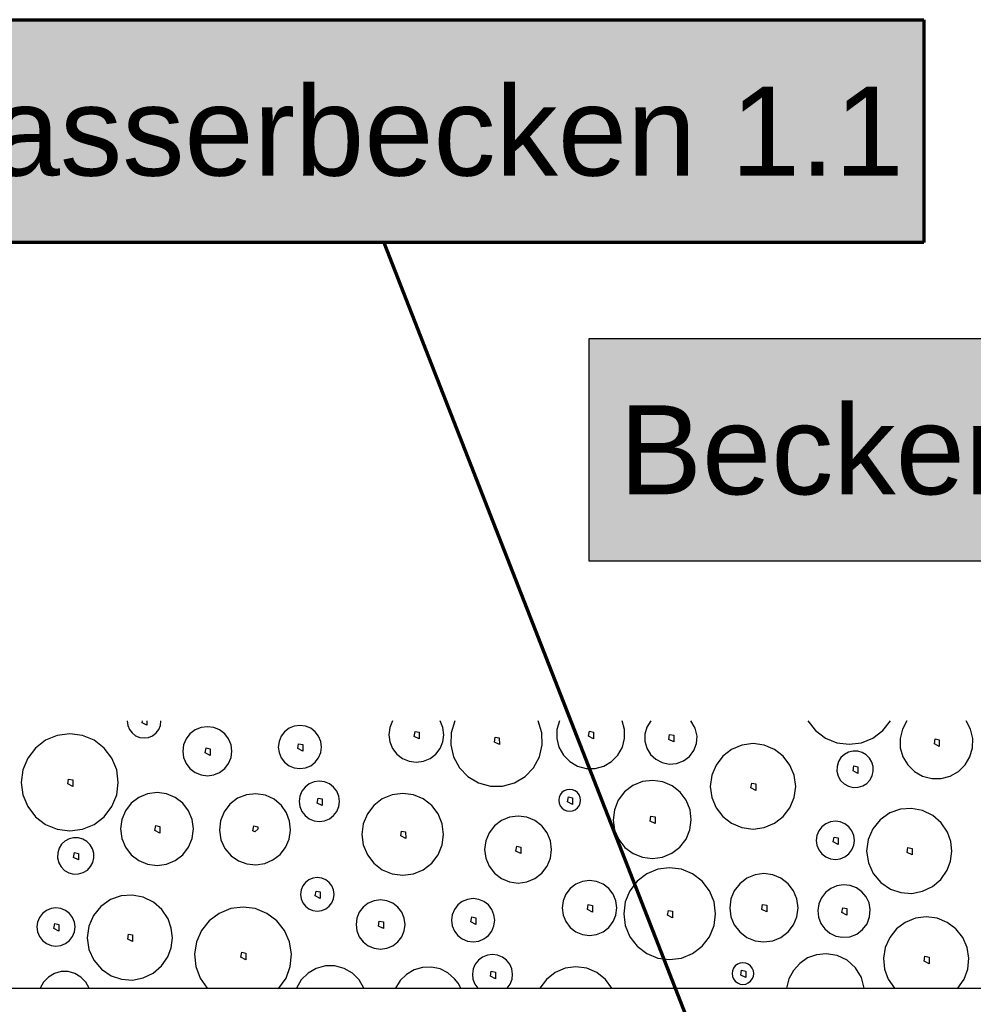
# Model space of a CAD drawing. Extents: x -94 to 1256, y 388 to 888.
# Tile 23 of 51: x 200 to 221, y 711 to 733. Entities that reach past the tile are written whole.
import ezdxf

# ---------------------------------------------------------------- set-up
doc = ezdxf.new("R2010")
doc.units = 0
doc.layers.get('0').update_dxf_attribs({"lineweight": 25})
doc.layers.add('S_Schmutzwasser', color=5, linetype='Continuous', lineweight=70, true_color=0x0000ff)
doc.layers.add('X_Schraffur', color=7, linetype='Continuous', lineweight=25, true_color=0xc0c0c0)
doc.layers.add('S_Text', color=7, linetype='Continuous', lineweight=25)
doc.layers.add('X_Geometrie', color=7, linetype='Continuous', lineweight=25)
doc.styles.get("Standard").update_dxf_attribs({"font": 'arial.ttf'})

# ---------------------------------------------------------------- blocks, each defined once
blk = doc.blocks.new('Polygon-A07F5X39WF', base_point=(121.759, 709.863))
at = {"color": 0, "linetype": 'ByBlock', "lineweight": -2, "ltscale": 0.25}
blk.add_line((121.759, 711.463), (340.63, 711.463), dxfattribs=at)
blk = doc.blocks.new('Schraffur-A07F5X3JWF', base_point=(118.259, 711.463))
at = {"color": 0, "linetype": 'ByBlock', "lineweight": -2, "ltscale": 0.25}
for p, q in [((202.249, 717.463), (202.261, 717.364)), ((202.261, 717.364), (202.299, 717.272)), ((202.58, 717.423), (202.587, 717.463)), ((202.691, 717.367), (202.58, 717.423)), ((202.691, 717.463), (202.691, 717.367)), ((202.956, 717.272), (202.993, 717.364)), ((202.993, 717.364), (203.005, 717.463)), ((203.905, 717.315), (203.772, 717.26)), ((204.047, 717.334), (203.905, 717.315)), ((204.19, 717.315), (204.047, 717.334)), ((204.323, 717.26), (204.19, 717.315)), ((205.882, 717.298), (205.782, 717.221)), ((206, 717.347), (205.882, 717.298)), ((206.125, 717.363), (206, 717.347)), ((206.251, 717.347), (206.125, 717.363)), ((206.368, 717.298), (206.251, 717.347)), ((206.469, 717.221), (206.368, 717.298)), ((208.146, 717.315), (208.124, 717.155)), ((208.208, 717.463), (208.146, 717.315)), ((209.333, 717.315), (209.271, 717.463)), ((209.354, 717.155), (209.333, 717.315)), ((209.605, 717.463), (209.523, 717.2)), ((211.556, 717.2), (211.473, 717.463)), ((211.951, 717.463), (211.896, 717.269)), ((213.413, 717.269), (213.358, 717.463)), ((213.917, 717.325), (213.871, 717.17)), ((214.003, 717.463), (213.917, 717.325)), ((215.002, 717.302), (214.906, 717.463)), ((215.043, 717.119), (215.002, 717.302)), ((217.529, 717.463), (217.702, 717.246)), ((219.216, 717.246), (219.39, 717.463)), ((219.753, 717.463), (219.653, 717.277)), ((221.183, 717.277), (221.083, 717.463)), ((200.677, 717.136), (200.414, 717.028)), ((200.959, 717.174), (200.677, 717.136)), ((201.24, 717.136), (200.959, 717.174)), ((201.503, 717.028), (201.24, 717.136)), ((202.299, 717.272), (202.359, 717.193)), ((202.359, 717.193), (202.437, 717.132)), ((202.437, 717.132), (202.529, 717.094)), ((202.529, 717.094), (202.627, 717.081)), ((202.627, 717.081), (202.726, 717.094)), ((202.726, 717.094), (202.817, 717.132)), ((202.817, 717.132), (202.896, 717.193)), ((202.896, 717.193), (202.956, 717.272)), ((203.657, 717.173), (203.57, 717.059)), ((203.772, 717.26), (203.657, 717.173)), ((204.437, 717.173), (204.323, 717.26)), ((204.525, 717.059), (204.437, 717.173)), ((205.705, 717.121), (205.656, 717.004)), ((205.782, 717.221), (205.705, 717.121)), ((206.546, 717.121), (206.469, 717.221)), ((206.594, 717.004), (206.546, 717.121)), ((208.124, 717.155), (208.145, 716.996)), ((208.692, 717.117), (208.711, 717.228)), ((208.804, 717.061), (208.692, 717.117)), ((208.711, 717.228), (208.803, 717.21)), ((208.803, 717.21), (208.804, 717.061)), ((209.334, 716.996), (209.354, 717.155)), ((209.523, 717.2), (209.512, 716.925)), ((210.492, 716.989), (210.511, 717.1)), ((210.511, 717.1), (210.603, 717.082)), ((210.603, 717.082), (210.604, 716.933)), ((211.566, 716.925), (211.556, 717.2)), ((211.896, 717.269), (211.893, 717.067)), ((212.607, 717.121), (212.626, 717.232)), ((212.719, 717.065), (212.607, 717.121)), ((212.626, 717.232), (212.719, 717.213)), ((212.719, 717.213), (212.719, 717.065)), ((213.416, 717.067), (213.413, 717.269)), ((213.871, 717.17), (213.87, 717.007)), ((214.407, 717.048), (214.426, 717.159)), ((214.426, 717.159), (214.518, 717.141)), ((214.518, 717.141), (214.519, 716.993)), ((215.029, 716.954), (215.043, 717.119)), ((217.702, 717.246), (217.925, 717.079)), ((217.925, 717.079), (218.183, 716.975)), ((218.735, 716.975), (218.993, 717.079)), ((218.993, 717.079), (219.216, 717.246)), ((219.653, 717.277), (219.603, 717.072)), ((221.233, 717.072), (221.183, 717.277)), ((200.414, 717.028), (200.188, 716.855)), ((201.729, 716.855), (201.503, 717.028)), ((203.515, 716.926), (203.496, 716.783)), ((203.57, 717.059), (203.515, 716.926)), ((204, 716.747), (204.019, 716.858)), ((204.019, 716.858), (204.111, 716.84)), ((204.58, 716.926), (204.525, 717.059)), ((204.598, 716.783), (204.58, 716.926)), ((205.656, 717.004), (205.64, 716.878)), ((205.64, 716.878), (205.656, 716.752)), ((206.078, 716.842), (206.097, 716.953)), ((206.097, 716.953), (206.189, 716.934)), ((206.189, 716.934), (206.19, 716.786)), ((206.611, 716.878), (206.594, 717.004)), ((206.594, 716.752), (206.611, 716.878)), ((208.145, 716.996), (208.206, 716.847)), ((209.273, 716.847), (209.334, 716.996)), ((209.512, 716.925), (209.576, 716.656)), ((210.604, 716.933), (210.492, 716.989)), ((211.503, 716.656), (211.566, 716.925)), ((211.893, 717.067), (211.943, 716.871)), ((211.943, 716.871), (212.042, 716.695)), ((213.267, 716.695), (213.366, 716.871)), ((213.366, 716.871), (213.416, 717.067)), ((213.87, 717.007), (213.913, 716.851)), ((214.519, 716.993), (214.407, 717.048)), ((214.97, 716.8), (215.029, 716.954)), ((216.052, 716.921), (215.82, 716.825)), ((216.3, 716.954), (216.052, 716.921)), ((216.548, 716.921), (216.3, 716.954)), ((216.779, 716.825), (216.548, 716.921)), ((218.183, 716.975), (218.459, 716.94)), ((218.459, 716.94), (218.735, 716.975)), ((219.603, 717.072), (219.607, 716.86)), ((219.607, 716.86), (219.665, 716.657)), ((220.371, 716.946), (220.389, 717.058)), ((220.482, 716.891), (220.371, 716.946)), ((220.389, 717.058), (220.482, 717.039)), ((220.482, 717.039), (220.482, 716.891)), ((221.171, 716.657), (221.229, 716.86)), ((221.229, 716.86), (221.233, 717.072)), ((200.188, 716.855), (200.015, 716.629)), ((201.902, 716.629), (201.729, 716.855)), ((203.496, 716.783), (203.515, 716.64)), ((203.515, 716.64), (203.57, 716.507)), ((204.111, 716.691), (204, 716.747)), ((204.111, 716.84), (204.111, 716.691)), ((204.525, 716.507), (204.58, 716.64)), ((204.58, 716.64), (204.598, 716.783)), ((205.656, 716.752), (205.705, 716.635)), ((205.705, 716.635), (205.782, 716.534)), ((206.19, 716.786), (206.078, 716.842)), ((206.469, 716.534), (206.546, 716.635)), ((206.546, 716.635), (206.594, 716.752)), ((208.206, 716.847), (208.304, 716.719)), ((208.304, 716.719), (208.431, 716.621)), ((209.047, 716.621), (209.175, 716.719)), ((209.175, 716.719), (209.273, 716.847)), ((209.576, 716.656), (209.708, 716.414)), ((211.371, 716.414), (211.503, 716.656)), ((212.042, 716.695), (212.184, 716.551)), ((213.125, 716.551), (213.267, 716.695)), ((213.913, 716.851), (213.997, 716.712)), ((213.997, 716.712), (214.116, 716.602)), ((214.739, 716.568), (214.871, 716.668)), ((214.871, 716.668), (214.97, 716.8)), ((215.622, 716.673), (215.47, 716.474)), ((215.82, 716.825), (215.622, 716.673)), ((216.978, 716.673), (216.779, 716.825)), ((217.13, 716.474), (216.978, 716.673)), ((218.274, 716.639), (218.218, 716.549)), ((218.351, 716.711), (218.274, 716.639)), ((218.443, 716.761), (218.351, 716.711)), ((218.545, 716.787), (218.443, 716.761)), ((218.651, 716.785), (218.545, 716.787)), ((218.752, 716.757), (218.651, 716.785)), ((218.843, 716.704), (218.752, 716.757)), ((218.918, 716.629), (218.843, 716.704)), ((219.665, 716.657), (219.773, 716.475)), ((221.063, 716.475), (221.171, 716.657)), ((200.015, 716.629), (199.906, 716.366)), ((202.011, 716.366), (201.902, 716.629)), ((203.57, 716.507), (203.657, 716.393)), ((204.437, 716.393), (204.525, 716.507)), ((205.782, 716.534), (205.882, 716.457)), ((205.882, 716.457), (206, 716.409)), ((206.251, 716.409), (206.368, 716.457)), ((206.368, 716.457), (206.469, 716.534)), ((208.431, 716.621), (208.58, 716.559)), ((208.58, 716.559), (208.739, 716.538)), ((208.739, 716.538), (208.899, 716.559)), ((208.899, 716.559), (209.047, 716.621)), ((209.708, 716.414), (209.899, 716.216)), ((211.18, 716.216), (211.371, 716.414)), ((212.184, 716.551), (212.358, 716.449)), ((212.358, 716.449), (212.553, 716.396)), ((212.755, 716.396), (212.951, 716.449)), ((212.951, 716.449), (213.125, 716.551)), ((214.116, 716.602), (214.26, 716.528)), ((214.26, 716.528), (214.42, 716.496)), ((214.42, 716.496), (214.584, 716.509)), ((214.584, 716.509), (214.739, 716.568)), ((215.47, 716.474), (215.374, 716.243)), ((217.226, 716.243), (217.13, 716.474)), ((218.186, 716.443), (218.184, 716.333)), ((218.218, 716.549), (218.186, 716.443)), ((218.545, 716.342), (218.564, 716.453)), ((218.564, 716.453), (218.656, 716.435)), ((218.656, 716.435), (218.656, 716.286)), ((218.971, 716.538), (218.918, 716.629)), ((218.999, 716.437), (218.971, 716.538)), ((219, 716.332), (218.999, 716.437)), ((219.773, 716.475), (219.924, 716.328)), ((220.912, 716.328), (221.063, 716.475)), ((199.906, 716.366), (199.869, 716.084)), ((202.048, 716.084), (202.011, 716.366)), ((203.657, 716.393), (203.772, 716.306)), ((203.772, 716.306), (203.905, 716.251)), ((203.905, 716.251), (204.047, 716.232)), ((204.047, 716.232), (204.19, 716.251)), ((204.19, 716.251), (204.323, 716.306)), ((204.323, 716.306), (204.437, 716.393)), ((206, 716.409), (206.125, 716.392)), ((206.125, 716.392), (206.251, 716.409)), ((209.899, 716.216), (210.136, 716.075)), ((210.943, 716.075), (211.18, 716.216)), ((212.553, 716.396), (212.755, 716.396)), ((215.374, 716.243), (215.341, 715.995)), ((217.258, 715.995), (217.226, 716.243)), ((218.184, 716.333), (218.211, 716.226)), ((218.211, 716.226), (218.265, 716.129)), ((218.656, 716.286), (218.545, 716.342)), ((218.925, 716.137), (218.975, 716.229)), ((218.975, 716.229), (219, 716.332)), ((219.924, 716.328), (220.108, 716.223)), ((220.108, 716.223), (220.312, 716.169)), ((220.524, 716.169), (220.728, 716.223)), ((220.728, 716.223), (220.912, 716.328)), ((199.869, 716.084), (199.906, 715.802)), ((200.911, 716.048), (200.93, 716.159)), ((201.023, 715.993), (200.911, 716.048)), ((200.93, 716.159), (201.023, 716.141)), ((201.023, 716.141), (201.023, 715.993)), ((202.011, 715.802), (202.048, 716.084)), ((206.242, 715.976), (206.17, 715.883)), ((206.335, 716.048), (206.242, 715.976)), ((206.444, 716.093), (206.335, 716.048)), ((206.561, 716.108), (206.444, 716.093)), ((206.677, 716.093), (206.561, 716.108)), ((206.786, 716.048), (206.677, 716.093)), ((206.879, 715.976), (206.786, 716.048)), ((206.951, 715.883), (206.879, 715.976)), ((210.136, 716.075), (210.402, 716.002)), ((210.402, 716.002), (210.677, 716.002)), ((210.677, 716.002), (210.943, 716.075)), ((213.602, 716.013), (213.417, 715.871)), ((213.819, 716.1), (213.602, 716.013)), ((214.051, 716.128), (213.819, 716.1)), ((214.276, 716.094), (214.051, 716.128)), ((214.485, 716.005), (214.276, 716.094)), ((214.664, 715.864), (214.485, 716.005)), ((215.341, 715.995), (215.374, 715.747)), ((216.253, 715.959), (216.271, 716.07)), ((216.271, 716.07), (216.364, 716.052)), ((216.364, 716.052), (216.364, 715.903)), ((217.226, 715.747), (217.258, 715.995)), ((218.265, 716.129), (218.343, 716.051)), ((218.343, 716.051), (218.44, 715.997)), ((218.44, 715.997), (218.547, 715.97)), ((218.547, 715.97), (218.657, 715.973)), ((218.657, 715.973), (218.763, 716.005)), ((218.763, 716.005), (218.852, 716.06)), ((218.852, 716.06), (218.925, 716.137)), ((220.312, 716.169), (220.524, 716.169)), ((199.906, 715.802), (200.015, 715.54)), ((201.902, 715.54), (202.011, 715.802)), ((202.705, 715.83), (202.507, 715.748)), ((202.917, 715.858), (202.705, 715.83)), ((203.129, 715.83), (202.917, 715.858)), ((203.327, 715.748), (203.129, 715.83)), ((204.923, 715.806), (204.723, 715.726)), ((205.137, 715.829), (204.923, 715.806)), ((205.35, 715.794), (205.137, 715.829)), ((205.546, 715.704), (205.35, 715.794)), ((206.125, 715.774), (206.11, 715.657)), ((206.17, 715.883), (206.125, 715.774)), ((206.996, 715.774), (206.951, 715.883)), ((207.011, 715.657), (206.996, 715.774)), ((208.198, 715.804), (207.976, 715.712)), ((208.435, 715.835), (208.198, 715.804)), ((208.673, 715.804), (208.435, 715.835)), ((208.894, 715.712), (208.673, 715.804)), ((211.971, 715.803), (211.947, 715.744)), ((212.01, 715.854), (211.971, 715.803)), ((212.061, 715.893), (212.01, 715.854)), ((212.12, 715.917), (212.061, 715.893)), ((212.183, 715.925), (212.12, 715.917)), ((212.136, 715.645), (212.154, 715.756)), ((212.154, 715.756), (212.247, 715.738)), ((212.246, 715.917), (212.183, 715.925)), ((212.305, 715.893), (212.246, 715.917)), ((212.355, 715.854), (212.305, 715.893)), ((212.394, 715.803), (212.355, 715.854)), ((212.418, 715.744), (212.394, 715.803)), ((213.417, 715.871), (213.275, 715.685)), ((214.8, 715.682), (214.664, 715.864)), ((216.364, 715.903), (216.253, 715.959)), ((200.015, 715.54), (200.188, 715.314)), ((201.729, 715.314), (201.902, 715.54)), ((202.337, 715.618), (202.207, 715.448)), ((202.507, 715.748), (202.337, 715.618)), ((203.497, 715.618), (203.327, 715.748)), ((203.627, 715.448), (203.497, 715.618)), ((204.551, 715.595), (204.421, 715.424)), ((204.723, 715.726), (204.551, 715.595)), ((205.71, 715.565), (205.546, 715.704)), ((205.825, 715.399), (205.71, 715.565)), ((206.11, 715.657), (206.125, 715.541)), ((206.125, 715.541), (206.17, 715.432)), ((206.513, 715.621), (206.532, 715.732)), ((206.625, 715.566), (206.513, 715.621)), ((206.532, 715.732), (206.625, 715.714)), ((206.625, 715.714), (206.625, 715.566)), ((206.951, 715.432), (206.996, 715.541)), ((206.996, 715.541), (207.011, 715.657)), ((207.786, 715.566), (207.64, 715.376)), ((207.976, 715.712), (207.786, 715.566)), ((209.085, 715.566), (208.894, 715.712)), ((209.23, 715.376), (209.085, 715.566)), ((211.947, 715.744), (211.939, 715.681)), ((211.939, 715.681), (211.947, 715.618)), ((211.947, 715.618), (211.971, 715.559)), ((211.971, 715.559), (212.01, 715.509)), ((212.247, 715.589), (212.136, 715.645)), ((212.247, 715.738), (212.247, 715.589)), ((212.355, 715.509), (212.394, 715.559)), ((212.394, 715.559), (212.418, 715.618)), ((212.427, 715.681), (212.418, 715.744)), ((212.418, 715.618), (212.427, 715.681)), ((213.275, 715.685), (213.187, 715.468)), ((214.885, 715.471), (214.8, 715.682)), ((215.374, 715.747), (215.47, 715.516)), ((217.13, 715.516), (217.226, 715.747)), ((200.188, 715.314), (200.414, 715.141)), ((201.503, 715.141), (201.729, 715.314)), ((202.207, 715.448), (202.125, 715.25)), ((203.709, 715.25), (203.627, 715.448)), ((204.421, 715.424), (204.341, 715.224)), ((205.894, 715.21), (205.825, 715.399)), ((206.17, 715.432), (206.242, 715.339)), ((206.242, 715.339), (206.335, 715.267)), ((206.786, 715.267), (206.879, 715.339)), ((206.879, 715.339), (206.951, 715.432)), ((207.64, 715.376), (207.549, 715.155)), ((209.322, 715.155), (209.23, 715.376)), ((211.024, 715.327), (210.83, 715.302)), ((211.218, 715.302), (211.024, 715.327)), ((212.01, 715.509), (212.061, 715.47)), ((212.061, 715.47), (212.12, 715.446)), ((212.12, 715.446), (212.183, 715.437)), ((212.183, 715.437), (212.246, 715.446)), ((212.246, 715.446), (212.305, 715.47)), ((212.305, 715.47), (212.355, 715.509)), ((213.187, 715.468), (213.16, 715.236)), ((213.99, 715.214), (214.008, 715.326)), ((214.008, 715.326), (214.101, 715.307)), ((214.914, 715.246), (214.885, 715.471)), ((215.47, 715.516), (215.622, 715.317)), ((215.622, 715.317), (215.82, 715.165)), ((216.779, 715.165), (216.978, 715.317)), ((216.978, 715.317), (217.13, 715.516)), ((219.371, 715.397), (219.155, 715.245)), ((219.609, 715.481), (219.371, 715.397)), ((219.861, 715.5), (219.609, 715.481)), ((220.109, 715.452), (219.861, 715.5)), ((220.336, 715.341), (220.109, 715.452)), ((220.526, 715.174), (220.336, 715.341)), ((200.414, 715.141), (200.677, 715.032)), ((201.24, 715.032), (201.503, 715.141)), ((202.125, 715.25), (202.097, 715.038)), ((202.87, 715.002), (202.888, 715.113)), ((202.888, 715.113), (202.981, 715.094)), ((202.981, 715.094), (202.981, 714.946)), ((203.737, 715.038), (203.709, 715.25)), ((204.341, 715.224), (204.317, 715.009)), ((205.069, 714.994), (205.087, 715.106)), ((205.087, 715.106), (205.18, 715.087)), ((205.914, 715.009), (205.894, 715.21)), ((206.335, 715.267), (206.444, 715.222)), ((206.444, 715.222), (206.561, 715.206)), ((206.561, 715.206), (206.677, 715.222)), ((206.677, 715.222), (206.786, 715.267)), ((207.549, 715.155), (207.517, 714.917)), ((209.353, 714.917), (209.322, 715.155)), ((210.493, 715.107), (210.374, 714.952)), ((210.649, 715.227), (210.493, 715.107)), ((210.83, 715.302), (210.649, 715.227)), ((211.4, 715.227), (211.218, 715.302)), ((211.555, 715.107), (211.4, 715.227)), ((211.675, 714.952), (211.555, 715.107)), ((213.16, 715.236), (213.193, 715.011)), ((214.101, 715.159), (213.99, 715.214)), ((214.101, 715.307), (214.101, 715.159)), ((214.883, 715.021), (214.914, 715.246)), ((215.82, 715.165), (216.052, 715.069)), ((216.548, 715.069), (216.779, 715.165)), ((217.934, 715.153), (217.846, 715.085)), ((218.038, 715.196), (217.934, 715.153)), ((218.148, 715.211), (218.038, 715.196)), ((218.259, 715.196), (218.148, 715.211)), ((218.363, 715.153), (218.259, 715.196)), ((218.451, 715.085), (218.363, 715.153)), ((219.155, 715.245), (218.988, 715.04)), ((220.666, 714.964), (220.526, 715.174)), ((200.677, 715.032), (200.959, 714.995)), ((200.959, 714.995), (201.24, 715.032)), ((202.097, 715.038), (202.125, 714.826)), ((202.981, 714.946), (202.87, 715.002)), ((203.709, 714.826), (203.737, 715.038)), ((204.317, 715.009), (204.352, 714.797)), ((205.116, 714.971), (205.069, 714.994)), ((205.116, 714.971), (205.18, 715.035)), ((205.18, 715.087), (205.18, 715.035)), ((205.883, 714.81), (205.914, 715.009)), ((207.517, 714.917), (207.549, 714.679)), ((208.388, 714.881), (208.407, 714.992)), ((208.5, 714.825), (208.388, 714.881)), ((208.407, 714.992), (208.499, 714.974)), ((208.499, 714.974), (208.5, 714.825)), ((209.322, 714.679), (209.353, 714.917)), ((210.374, 714.952), (210.299, 714.771)), ((211.75, 714.771), (211.675, 714.952)), ((213.193, 715.011), (213.283, 714.803)), ((214.795, 714.811), (214.883, 715.021)), ((216.052, 715.069), (216.3, 715.036)), ((216.3, 715.036), (216.548, 715.069)), ((217.735, 714.893), (217.72, 714.782)), ((217.777, 714.996), (217.735, 714.893)), ((217.846, 715.085), (217.777, 714.996)), ((218.519, 714.996), (218.451, 715.085)), ((218.562, 714.893), (218.519, 714.996)), ((218.577, 714.782), (218.562, 714.893)), ((218.988, 715.04), (218.884, 714.798)), ((220.739, 714.756), (220.666, 714.964)), ((200.773, 714.694), (200.718, 714.605)), ((200.85, 714.766), (200.773, 714.694)), ((200.942, 714.817), (200.85, 714.766)), ((201.045, 714.842), (200.942, 714.817)), ((201.15, 714.84), (201.045, 714.842)), ((201.251, 714.812), (201.15, 714.84)), ((201.342, 714.759), (201.251, 714.812)), ((201.417, 714.685), (201.342, 714.759)), ((201.47, 714.594), (201.417, 714.685)), ((202.125, 714.826), (202.207, 714.628)), ((203.627, 714.628), (203.709, 714.826)), ((204.352, 714.797), (204.443, 714.601)), ((205.804, 714.625), (205.883, 714.81)), ((207.549, 714.679), (207.64, 714.458)), ((209.23, 714.458), (209.322, 714.679)), ((210.299, 714.771), (210.273, 714.576)), ((210.977, 714.54), (210.995, 714.651)), ((210.995, 714.651), (211.088, 714.633)), ((211.775, 714.576), (211.75, 714.771)), ((213.283, 714.803), (213.423, 714.624)), ((214.657, 714.631), (214.795, 714.811)), ((217.72, 714.782), (217.735, 714.671)), ((217.735, 714.671), (217.777, 714.568)), ((218.101, 714.746), (218.12, 714.857)), ((218.213, 714.69), (218.101, 714.746)), ((218.12, 714.857), (218.213, 714.839)), ((218.213, 714.839), (218.213, 714.69)), ((218.519, 714.568), (218.562, 714.671)), ((218.562, 714.671), (218.577, 714.782)), ((218.884, 714.798), (218.85, 714.536)), ((220.762, 714.536), (220.739, 714.756)), ((200.686, 714.499), (200.683, 714.388)), ((200.718, 714.605), (200.686, 714.499)), ((201.044, 714.398), (201.063, 714.509)), ((201.063, 714.509), (201.155, 714.49)), ((201.155, 714.49), (201.156, 714.342)), ((201.498, 714.492), (201.47, 714.594)), ((201.5, 714.387), (201.498, 714.492)), ((202.207, 714.628), (202.337, 714.458)), ((202.337, 714.458), (202.507, 714.328)), ((203.327, 714.328), (203.497, 714.458)), ((203.497, 714.458), (203.627, 714.628)), ((204.443, 714.601), (204.582, 714.437)), ((204.582, 714.437), (204.748, 714.322)), ((205.521, 714.343), (205.681, 714.466)), ((205.681, 714.466), (205.804, 714.625)), ((207.64, 714.458), (207.786, 714.268)), ((209.085, 714.268), (209.23, 714.458)), ((210.273, 714.576), (210.299, 714.382)), ((211.088, 714.484), (210.977, 714.54)), ((211.088, 714.633), (211.088, 714.484)), ((211.75, 714.382), (211.775, 714.576)), ((213.423, 714.624), (213.605, 714.487)), ((213.605, 714.487), (213.816, 714.402)), ((214.267, 714.404), (214.477, 714.492)), ((214.477, 714.492), (214.657, 714.631)), ((217.777, 714.568), (217.846, 714.479)), ((217.846, 714.479), (217.934, 714.411)), ((218.363, 714.411), (218.451, 714.479)), ((218.451, 714.479), (218.519, 714.568)), ((218.85, 714.536), (218.889, 714.275)), ((219.759, 714.509), (219.777, 714.621)), ((219.87, 714.454), (219.759, 714.509)), ((219.777, 714.621), (219.87, 714.602)), ((219.87, 714.602), (219.87, 714.454)), ((220.734, 714.317), (220.762, 714.536)), ((200.683, 714.388), (200.71, 714.281)), ((200.71, 714.281), (200.764, 714.185)), ((201.156, 714.342), (201.044, 714.398)), ((201.424, 714.192), (201.474, 714.285)), ((201.474, 714.285), (201.5, 714.387)), ((202.507, 714.328), (202.705, 714.246)), ((202.705, 714.246), (202.917, 714.218)), ((202.917, 714.218), (203.129, 714.246)), ((203.129, 714.246), (203.327, 714.328)), ((204.748, 714.322), (204.937, 714.252)), ((204.937, 714.252), (205.137, 714.232)), ((205.137, 714.232), (205.336, 714.263)), ((205.336, 714.263), (205.521, 714.343)), ((207.786, 714.268), (207.976, 714.122)), ((208.894, 714.122), (209.085, 714.268)), ((210.299, 714.382), (210.374, 714.201)), ((211.675, 714.201), (211.75, 714.382)), ((213.816, 714.402), (214.042, 714.374)), ((214.042, 714.374), (214.267, 714.404)), ((217.934, 714.411), (218.038, 714.368)), ((218.038, 714.368), (218.148, 714.354)), ((218.148, 714.354), (218.259, 714.368)), ((218.259, 714.368), (218.363, 714.411)), ((218.889, 714.275), (218.998, 714.035)), ((220.657, 714.11), (220.734, 714.317)), ((200.764, 714.185), (200.842, 714.107)), ((200.842, 714.107), (200.939, 714.052)), ((200.939, 714.052), (201.046, 714.025)), ((201.046, 714.025), (201.156, 714.028)), ((201.156, 714.028), (201.262, 714.06)), ((201.262, 714.06), (201.352, 714.116)), ((201.352, 714.116), (201.424, 714.192)), ((207.976, 714.122), (208.198, 714.03)), ((208.198, 714.03), (208.435, 713.999)), ((208.435, 713.999), (208.673, 714.03)), ((208.673, 714.03), (208.894, 714.122)), ((210.374, 714.201), (210.493, 714.045)), ((210.493, 714.045), (210.649, 713.926)), ((211.4, 713.926), (211.555, 714.045)), ((211.555, 714.045), (211.675, 714.201)), ((213.913, 714.029), (213.699, 713.865)), ((214.161, 714.132), (213.913, 714.029)), ((214.428, 714.168), (214.161, 714.132)), ((214.695, 714.132), (214.428, 714.168)), ((214.944, 714.029), (214.695, 714.132)), ((215.158, 713.865), (214.944, 714.029)), ((216.345, 714.009), (216.16, 713.932)), ((216.544, 714.035), (216.345, 714.009)), ((216.742, 714.009), (216.544, 714.035)), ((216.927, 713.932), (216.742, 714.009)), ((218.998, 714.035), (219.169, 713.833)), ((220.518, 713.907), (220.657, 714.11)), ((206.249, 713.837), (206.189, 713.759)), ((206.327, 713.897), (206.249, 713.837)), ((206.418, 713.935), (206.327, 713.897)), ((206.516, 713.948), (206.418, 713.935)), ((206.614, 713.935), (206.516, 713.948)), ((206.705, 713.897), (206.614, 713.935)), ((206.783, 713.837), (206.705, 713.897)), ((206.843, 713.759), (206.783, 713.837)), ((210.649, 713.926), (210.83, 713.851)), ((210.83, 713.851), (211.024, 713.825)), ((211.024, 713.825), (211.218, 713.851)), ((211.218, 713.851), (211.4, 713.926)), ((212.321, 713.797), (212.194, 713.699)), ((212.469, 713.858), (212.321, 713.797)), ((212.628, 713.879), (212.469, 713.858)), ((212.788, 713.858), (212.628, 713.879)), ((212.936, 713.797), (212.788, 713.858)), ((213.063, 713.699), (212.936, 713.797)), ((213.699, 713.865), (213.535, 713.652)), ((215.322, 713.652), (215.158, 713.865)), ((216.001, 713.81), (215.879, 713.651)), ((216.16, 713.932), (216.001, 713.81)), ((217.086, 713.81), (216.927, 713.932)), ((217.208, 713.651), (217.086, 713.81)), ((218.183, 713.762), (218.045, 713.704)), ((218.332, 713.784), (218.183, 713.762)), ((218.481, 713.768), (218.332, 713.784)), ((218.621, 713.715), (218.481, 713.768)), ((219.169, 713.833), (219.388, 713.686)), ((220.331, 713.747), (220.518, 713.907)), ((202.36, 713.555), (202.108, 713.536)), ((202.608, 713.508), (202.36, 713.555)), ((206.151, 713.668), (206.138, 713.57)), ((206.138, 713.57), (206.151, 713.472)), ((206.189, 713.759), (206.151, 713.668)), ((206.469, 713.534), (206.488, 713.645)), ((206.488, 713.645), (206.58, 713.627)), ((206.58, 713.627), (206.58, 713.478)), ((206.881, 713.668), (206.843, 713.759)), ((206.894, 713.57), (206.881, 713.668)), ((206.881, 713.472), (206.894, 713.57)), ((212.096, 713.571), (212.034, 713.423)), ((212.194, 713.699), (212.096, 713.571)), ((213.161, 713.571), (213.063, 713.699)), ((213.222, 713.423), (213.161, 713.571)), ((213.535, 713.652), (213.432, 713.403)), ((215.425, 713.403), (215.322, 713.652)), ((215.879, 713.651), (215.803, 713.466)), ((217.284, 713.466), (217.208, 713.651)), ((217.927, 713.612), (217.835, 713.493)), ((218.045, 713.704), (217.927, 713.612)), ((218.743, 713.628), (218.621, 713.715)), ((218.84, 713.513), (218.743, 713.628)), ((219.388, 713.686), (219.621, 713.608)), ((219.621, 713.608), (219.867, 713.592)), ((219.867, 713.592), (220.109, 713.639)), ((220.109, 713.639), (220.331, 713.747)), ((201.87, 713.452), (201.654, 713.301)), ((202.108, 713.536), (201.87, 713.452)), ((202.835, 713.397), (202.608, 713.508)), ((203.025, 713.23), (202.835, 713.397)), ((206.151, 713.472), (206.189, 713.381)), ((206.189, 713.381), (206.249, 713.303)), ((206.58, 713.478), (206.469, 713.534)), ((206.783, 713.303), (206.843, 713.381)), ((206.843, 713.381), (206.881, 713.472)), ((207.661, 713.371), (207.547, 713.284)), ((207.794, 713.426), (207.661, 713.371)), ((207.936, 713.445), (207.794, 713.426)), ((208.079, 713.426), (207.936, 713.445)), ((208.212, 713.371), (208.079, 713.426)), ((208.326, 713.284), (208.212, 713.371)), ((209.671, 713.332), (209.594, 713.232)), ((209.772, 713.409), (209.671, 713.332)), ((209.889, 713.458), (209.772, 713.409)), ((210.014, 713.474), (209.889, 713.458)), ((210.14, 713.458), (210.014, 713.474)), ((210.257, 713.409), (210.14, 713.458)), ((210.358, 713.332), (210.257, 713.409)), ((210.435, 713.232), (210.358, 713.332)), ((212.034, 713.423), (212.013, 713.264)), ((212.581, 713.228), (212.6, 713.339)), ((212.6, 713.339), (212.693, 713.321)), ((212.693, 713.321), (212.693, 713.172)), ((213.243, 713.264), (213.222, 713.423)), ((213.432, 713.403), (213.397, 713.136)), ((215.46, 713.136), (215.425, 713.403)), ((215.803, 713.466), (215.776, 713.268)), ((216.496, 713.231), (216.515, 713.343)), ((216.515, 713.343), (216.608, 713.324)), ((216.608, 713.324), (216.608, 713.176)), ((217.311, 713.268), (217.284, 713.466)), ((217.776, 713.355), (217.754, 713.207)), ((217.835, 713.493), (217.776, 713.355)), ((218.904, 713.377), (218.84, 713.513)), ((218.932, 713.23), (218.904, 713.377)), ((200.345, 713.141), (200.277, 713.052)), ((200.433, 713.209), (200.345, 713.141)), ((200.537, 713.251), (200.433, 713.209)), ((200.648, 713.266), (200.537, 713.251)), ((200.758, 713.251), (200.648, 713.266)), ((200.862, 713.209), (200.758, 713.251)), ((200.95, 713.141), (200.862, 713.209)), ((201.019, 713.052), (200.95, 713.141)), ((201.654, 713.301), (201.487, 713.096)), ((203.165, 713.019), (203.025, 713.23)), ((204.313, 713.144), (204.09, 712.978)), ((204.571, 713.249), (204.313, 713.144)), ((204.848, 713.285), (204.571, 713.249)), ((205.124, 713.249), (204.848, 713.285)), ((205.382, 713.144), (205.124, 713.249)), ((205.605, 712.978), (205.382, 713.144)), ((206.249, 713.303), (206.327, 713.243)), ((206.327, 713.243), (206.418, 713.205)), ((206.418, 713.205), (206.516, 713.192)), ((206.516, 713.192), (206.614, 713.205)), ((206.614, 713.205), (206.705, 713.243)), ((206.705, 713.243), (206.783, 713.303)), ((207.459, 713.17), (207.404, 713.037)), ((207.547, 713.284), (207.459, 713.17)), ((208.414, 713.17), (208.326, 713.284)), ((208.469, 713.037), (208.414, 713.17)), ((209.545, 713.114), (209.529, 712.989)), ((209.594, 713.232), (209.545, 713.114)), ((210.483, 713.114), (210.435, 713.232)), ((210.5, 712.989), (210.483, 713.114)), ((212.013, 713.264), (212.034, 713.105)), ((212.034, 713.105), (212.096, 712.957)), ((212.693, 713.172), (212.581, 713.228)), ((213.161, 712.957), (213.222, 713.105)), ((213.222, 713.105), (213.243, 713.264)), ((213.397, 713.136), (213.432, 712.869)), ((214.381, 713.1), (214.4, 713.211)), ((214.493, 713.044), (214.381, 713.1)), ((214.4, 713.211), (214.493, 713.192)), ((214.493, 713.192), (214.493, 713.044)), ((215.425, 712.869), (215.46, 713.136)), ((215.776, 713.268), (215.803, 713.069)), ((216.608, 713.176), (216.496, 713.231)), ((217.284, 713.069), (217.311, 713.268)), ((217.754, 713.207), (217.77, 713.058)), ((218.296, 713.159), (218.315, 713.27)), ((218.408, 713.103), (218.296, 713.159)), ((218.315, 713.27), (218.408, 713.252)), ((218.408, 713.252), (218.408, 713.103)), ((218.918, 713.065), (218.932, 713.23)), ((200.234, 712.948), (200.219, 712.838)), ((200.277, 713.052), (200.234, 712.948)), ((200.6, 712.801), (200.619, 712.913)), ((200.619, 712.913), (200.712, 712.894)), ((200.712, 712.894), (200.712, 712.746)), ((201.061, 712.948), (201.019, 713.052)), ((201.076, 712.838), (201.061, 712.948)), ((201.487, 713.096), (201.383, 712.853)), ((203.238, 712.811), (203.165, 713.019)), ((204.09, 712.978), (203.916, 712.76)), ((205.779, 712.76), (205.605, 712.978)), ((207.404, 713.037), (207.385, 712.894)), ((207.385, 712.894), (207.404, 712.751)), ((207.889, 712.858), (207.908, 712.969)), ((207.908, 712.969), (208, 712.951)), ((208, 712.951), (208.001, 712.802)), ((208.488, 712.894), (208.469, 713.037)), ((208.469, 712.751), (208.488, 712.894)), ((209.529, 712.989), (209.545, 712.863)), ((209.967, 712.953), (209.986, 713.064)), ((210.079, 712.897), (209.967, 712.953)), ((209.986, 713.064), (210.078, 713.045)), ((210.078, 713.045), (210.079, 712.897)), ((210.483, 712.863), (210.5, 712.989)), ((212.096, 712.957), (212.194, 712.829)), ((213.063, 712.829), (213.161, 712.957)), ((215.803, 713.069), (215.879, 712.884)), ((215.879, 712.884), (216.001, 712.725)), ((217.086, 712.725), (217.208, 712.884)), ((217.208, 712.884), (217.284, 713.069)), ((217.77, 713.058), (217.824, 712.917)), ((217.824, 712.917), (217.911, 712.795)), ((218.76, 712.778), (218.86, 712.911)), ((218.86, 712.911), (218.918, 713.065)), ((219.719, 712.941), (219.522, 712.795)), ((219.946, 713.033), (219.719, 712.941)), ((220.189, 713.065), (219.946, 713.033)), ((220.432, 713.033), (220.189, 713.065)), ((220.659, 712.941), (220.432, 713.033)), ((220.855, 712.795), (220.659, 712.941)), ((200.219, 712.838), (200.234, 712.727)), ((200.234, 712.727), (200.277, 712.623)), ((200.712, 712.746), (200.6, 712.801)), ((201.019, 712.623), (201.061, 712.727)), ((201.061, 712.727), (201.076, 712.838)), ((201.383, 712.853), (201.349, 712.592)), ((202.258, 712.565), (202.277, 712.676)), ((202.277, 712.676), (202.369, 712.658)), ((202.369, 712.658), (202.369, 712.509)), ((203.261, 712.592), (203.238, 712.811)), ((203.916, 712.76), (203.803, 712.505)), ((205.892, 712.505), (205.779, 712.76)), ((207.404, 712.751), (207.459, 712.618)), ((208.001, 712.802), (207.889, 712.858)), ((208.414, 712.618), (208.469, 712.751)), ((209.545, 712.863), (209.594, 712.746)), ((209.594, 712.746), (209.671, 712.645)), ((210.358, 712.645), (210.435, 712.746)), ((210.435, 712.746), (210.483, 712.863)), ((212.194, 712.829), (212.321, 712.731)), ((212.321, 712.731), (212.469, 712.67)), ((212.469, 712.67), (212.628, 712.649)), ((212.628, 712.649), (212.788, 712.67)), ((212.788, 712.67), (212.936, 712.731)), ((212.936, 712.731), (213.063, 712.829)), ((213.432, 712.869), (213.535, 712.62)), ((215.322, 712.62), (215.425, 712.869)), ((216.001, 712.725), (216.16, 712.603)), ((216.927, 712.603), (217.086, 712.725)), ((217.911, 712.795), (218.026, 712.699)), ((218.026, 712.699), (218.161, 712.635)), ((218.473, 712.62), (218.628, 712.679)), ((218.628, 712.679), (218.76, 712.778)), ((219.522, 712.795), (219.37, 712.604)), ((221.008, 712.604), (220.855, 712.795)), ((200.277, 712.623), (200.345, 712.535)), ((200.345, 712.535), (200.433, 712.467)), ((200.433, 712.467), (200.537, 712.424)), ((200.758, 712.424), (200.862, 712.467)), ((200.862, 712.467), (200.95, 712.535)), ((200.95, 712.535), (201.019, 712.623)), ((201.349, 712.592), (201.388, 712.331)), ((202.369, 712.509), (202.258, 712.565)), ((203.234, 712.373), (203.261, 712.592)), ((203.803, 712.505), (203.759, 712.23)), ((205.936, 712.23), (205.892, 712.505)), ((207.459, 712.618), (207.547, 712.504)), ((207.547, 712.504), (207.661, 712.417)), ((208.212, 712.417), (208.326, 712.504)), ((208.326, 712.504), (208.414, 712.618)), ((209.671, 712.645), (209.772, 712.568)), ((209.772, 712.568), (209.889, 712.52)), ((209.889, 712.52), (210.014, 712.503)), ((210.014, 712.503), (210.14, 712.52)), ((210.14, 712.52), (210.257, 712.568)), ((210.257, 712.568), (210.358, 712.645)), ((213.535, 712.62), (213.699, 712.406)), ((215.158, 712.406), (215.322, 712.62)), ((216.16, 712.603), (216.345, 712.527)), ((216.345, 712.527), (216.544, 712.501)), ((216.544, 712.501), (216.742, 712.527)), ((216.742, 712.527), (216.927, 712.603)), ((218.161, 712.635), (218.309, 712.607)), ((218.309, 712.607), (218.473, 712.62)), ((219.37, 712.604), (219.27, 712.38)), ((221.107, 712.38), (221.008, 712.604)), ((200.537, 712.424), (200.648, 712.409)), ((200.648, 712.409), (200.758, 712.424)), ((201.388, 712.331), (201.497, 712.09)), ((203.156, 712.166), (203.234, 712.373)), ((203.759, 712.23), (203.786, 711.953)), ((204.8, 712.159), (204.819, 712.27)), ((204.819, 712.27), (204.912, 712.252)), ((204.912, 712.252), (204.912, 712.103)), ((205.91, 711.953), (205.936, 712.23)), ((207.661, 712.417), (207.794, 712.362)), ((207.794, 712.362), (207.936, 712.343)), ((207.936, 712.343), (208.079, 712.362)), ((208.079, 712.362), (208.212, 712.417)), ((210.45, 712.219), (210.335, 712.204)), ((210.564, 712.204), (210.45, 712.219)), ((213.699, 712.406), (213.913, 712.242)), ((213.913, 712.242), (214.161, 712.139)), ((214.695, 712.139), (214.944, 712.242)), ((214.944, 712.242), (215.158, 712.406)), ((217.727, 712.216), (217.525, 712.142)), ((217.94, 712.238), (217.727, 712.216)), ((218.188, 712.198), (217.94, 712.238)), ((219.27, 712.38), (219.231, 712.138)), ((221.147, 712.138), (221.107, 712.38)), ((201.497, 712.09), (201.668, 711.889)), ((203.017, 711.963), (203.156, 712.166)), ((204.912, 712.103), (204.8, 712.159)), ((210.063, 712.001), (210.017, 711.895)), ((210.135, 712.091), (210.063, 712.001)), ((210.228, 712.161), (210.135, 712.091)), ((210.335, 712.204), (210.228, 712.161)), ((210.672, 712.161), (210.564, 712.204)), ((210.764, 712.091), (210.672, 712.161)), ((210.836, 712.001), (210.764, 712.091)), ((210.882, 711.895), (210.836, 712.001)), ((214.161, 712.139), (214.428, 712.104)), ((214.428, 712.104), (214.695, 712.139)), ((215.95, 712.004), (215.899, 711.965)), ((216.009, 712.028), (215.95, 712.004)), ((216.072, 712.036), (216.009, 712.028)), ((216.135, 712.028), (216.072, 712.036)), ((216.194, 712.004), (216.135, 712.028)), ((216.244, 711.965), (216.194, 712.004)), ((217.348, 712.021), (217.205, 711.861)), ((217.525, 712.142), (217.348, 712.021)), ((218.415, 712.089), (218.188, 712.198)), ((218.601, 711.921), (218.415, 712.089)), ((219.231, 712.138), (219.254, 711.894)), ((220.142, 712.07), (220.16, 712.181)), ((220.253, 712.014), (220.142, 712.07)), ((220.16, 712.181), (220.253, 712.163)), ((220.253, 712.163), (220.253, 712.014)), ((221.124, 711.894), (221.147, 712.138)), ((200.613, 711.793), (200.477, 711.713)), ((200.764, 711.835), (200.613, 711.793)), ((200.921, 711.835), (200.764, 711.835)), ((201.072, 711.793), (200.921, 711.835)), ((201.208, 711.713), (201.072, 711.793)), ((201.668, 711.889), (201.887, 711.741)), ((202.608, 711.694), (202.83, 711.802)), ((202.83, 711.802), (203.017, 711.963)), ((203.786, 711.953), (203.882, 711.691)), ((205.813, 711.691), (205.91, 711.953)), ((206.307, 711.8), (206.156, 711.648)), ((206.492, 711.907), (206.307, 711.8)), ((206.699, 711.962), (206.492, 711.907)), ((206.913, 711.962), (206.699, 711.962)), ((207.12, 711.907), (206.913, 711.962)), ((207.305, 711.8), (207.12, 711.907)), ((207.457, 711.648), (207.305, 711.8)), ((208.517, 711.774), (208.376, 711.634)), ((208.688, 711.875), (208.517, 711.774)), ((208.878, 711.93), (208.688, 711.875)), ((209.077, 711.937), (208.878, 711.93)), ((209.271, 711.895), (209.077, 711.937)), ((209.449, 711.806), (209.271, 711.895)), ((209.599, 711.675), (209.449, 711.806)), ((210.017, 711.895), (209.999, 711.781)), ((209.999, 711.781), (210.011, 711.666)), ((210.403, 711.732), (210.421, 711.843)), ((210.421, 711.843), (210.514, 711.825)), ((210.514, 711.825), (210.514, 711.676)), ((210.9, 711.781), (210.882, 711.895)), ((210.889, 711.666), (210.9, 711.781)), ((211.854, 711.816), (211.661, 711.662)), ((212.08, 711.913), (211.854, 711.816)), ((212.324, 711.946), (212.08, 711.913)), ((212.569, 711.913), (212.324, 711.946)), ((212.795, 711.816), (212.569, 711.913)), ((212.988, 711.662), (212.795, 711.816)), ((215.836, 711.855), (215.828, 711.792)), ((215.828, 711.792), (215.836, 711.729)), ((215.86, 711.914), (215.836, 711.855)), ((215.899, 711.965), (215.86, 711.914)), ((216.025, 711.756), (216.043, 711.867)), ((216.043, 711.867), (216.136, 711.849)), ((216.136, 711.849), (216.136, 711.7)), ((216.283, 711.914), (216.244, 711.965)), ((216.308, 711.855), (216.283, 711.914)), ((216.316, 711.792), (216.308, 711.855)), ((216.308, 711.729), (216.316, 711.792)), ((217.205, 711.861), (217.105, 711.671)), ((218.732, 711.706), (218.601, 711.921)), ((219.254, 711.894), (219.338, 711.664)), ((221.039, 711.664), (221.124, 711.894)), ((200.368, 711.601), (200.293, 711.463)), ((200.477, 711.713), (200.368, 711.601)), ((201.317, 711.601), (201.208, 711.713)), ((201.392, 711.463), (201.317, 711.601)), ((201.887, 711.741), (202.12, 711.663)), ((202.12, 711.663), (202.366, 711.647)), ((202.366, 711.647), (202.608, 711.694)), ((203.882, 711.691), (204.041, 711.463)), ((205.654, 711.463), (205.813, 711.691)), ((206.156, 711.648), (206.049, 711.463)), ((207.564, 711.463), (207.457, 711.648)), ((208.376, 711.634), (208.274, 711.463)), ((209.676, 711.575), (209.599, 711.675)), ((209.736, 711.463), (209.676, 711.575)), ((210.011, 711.666), (210.051, 711.557)), ((210.051, 711.557), (210.118, 711.463)), ((210.514, 711.676), (210.403, 711.732)), ((210.782, 711.463), (210.848, 711.557)), ((210.848, 711.557), (210.889, 711.666)), ((211.661, 711.662), (211.516, 711.463)), ((213.133, 711.463), (212.988, 711.662)), ((215.836, 711.729), (215.86, 711.67)), ((215.86, 711.67), (215.899, 711.62)), ((215.899, 711.62), (215.95, 711.581)), ((215.95, 711.581), (216.009, 711.556)), ((216.009, 711.556), (216.072, 711.548)), ((216.136, 711.7), (216.025, 711.756)), ((216.072, 711.548), (216.135, 711.556)), ((216.135, 711.556), (216.194, 711.581)), ((216.194, 711.581), (216.244, 711.62)), ((216.244, 711.62), (216.283, 711.67)), ((216.283, 711.67), (216.308, 711.729)), ((217.105, 711.671), (217.055, 711.463)), ((218.797, 711.463), (218.732, 711.706)), ((219.338, 711.664), (219.478, 711.463)), ((220.9, 711.463), (221.039, 711.664))]:
    blk.add_line(p, q, dxfattribs=at)

msp = doc.modelspace()

# ---------------------------------------------------------------- linework, layer by layer
at = {"layer": 'S_Schmutzwasser'}
for p, q in [((195.881, 733.206), (220.138, 733.206)), ((220.138, 733.206), (220.138, 728.206)), ((220.138, 728.206), (195.881, 728.206)), ((208.01, 728.206), (221.194, 694.463))]:
    msp.add_line(p, q, dxfattribs=at)
at = {"layer": 'S_Schmutzwasser', "color": 7, "true_color": 0xffffff}
for points in [[(195.881, 728.206), (220.138, 728.206), (195.881, 733.206)], [(220.138, 728.206), (195.881, 733.206), (220.138, 733.206)]]:
    msp.add_solid(points, dxfattribs=at)
at = {"layer": 'S_Text'}
for p, q in [((212.624, 726.051), (225.589, 726.051)), ((212.624, 721.051), (212.624, 726.051)), ((225.589, 721.051), (212.624, 721.051))]:
    msp.add_line(p, q, dxfattribs=at)
at = {"layer": 'S_Text', "color": 7, "true_color": 0xffffff}
for points in [[(212.624, 721.051), (225.589, 721.051), (212.624, 726.051)], [(225.589, 721.051), (212.624, 726.051), (225.589, 726.051)]]:
    msp.add_solid(points, dxfattribs=at)

# ---------------------------------------------------------------- block references
at = {"layer": 'X_Geometrie', "ltscale": 0.25}
msp.add_blockref('Polygon-A07F5X39WF', (121.759, 709.863), dxfattribs=at)
at = {"layer": 'X_Schraffur', "ltscale": 0.25}
msp.add_blockref('Schraffur-A07F5X3JWF', (118.259, 711.463), dxfattribs=at)

# ---------------------------------------------------------------- texts
at = {"layer": 'S_Schmutzwasser', "insert": (196.548, 731.706), "char_height": 2, "attachment_point": 1}
msp.add_mtext('{\\fArial;Wasserbecken 1.1}', dxfattribs=at)
at = {"layer": 'S_Text', "insert": (213.291, 724.551), "char_height": 2, "attachment_point": 1}
msp.add_mtext('{\\fArial;Becken 2}', dxfattribs=at)

doc.saveas('drawing.dxf')
